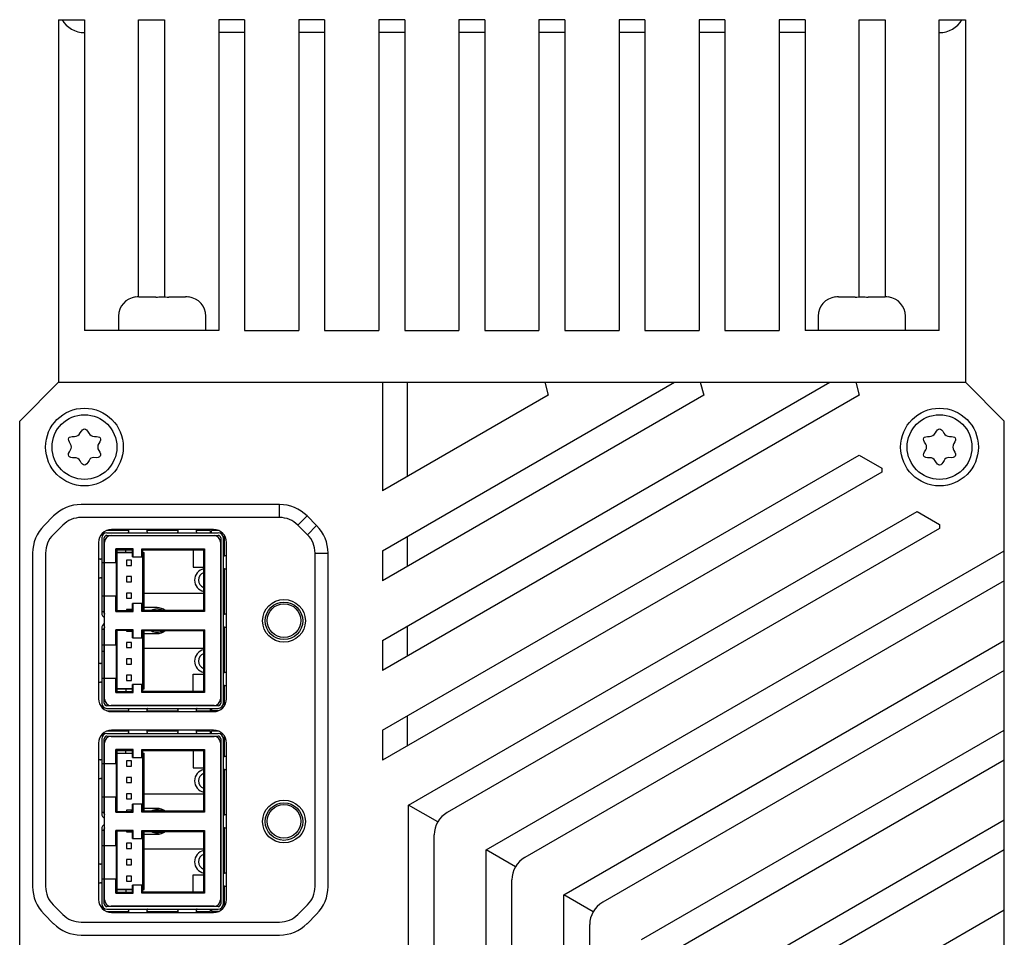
# Model space of a CAD drawing. Header units: millimetres. Extents: x 37 to 374, y 118 to 288.
# Tile 4 of 4: x 298 to 374, y 194 to 265. Entities that reach past the tile are written whole.
import ezdxf

# ---------------------------------------------------------------- set-up
doc = ezdxf.new("R2010")
doc.units = ezdxf.units.MM
doc.header["$LTSCALE"] = 23.1
doc.layers.add('00_COMPONENTS', color=7, linetype='CONTINUOUS')

msp = doc.modelspace()

# ---------------------------------------------------------------- linework, layer by layer
at = {"layer": '00_COMPONENTS', "color": 7}
for p, q in [((301.457, 265.115), (301.457, 237.115)), ((301.457, 265.115), (303.457, 265.115)), ((303.457, 265.115), (303.457, 241.115)), ((307.637, 243.715), (307.637, 265.115)), ((307.637, 265.115), (309.637, 265.115)), ((309.637, 265.115), (309.637, 243.704)), ((313.817, 265.115), (313.817, 241.115)), ((315.817, 265.115), (313.817, 265.115)), ((315.817, 265.115), (315.817, 241.115)), ((319.997, 265.115), (319.997, 241.115)), ((321.997, 265.115), (319.997, 265.115)), ((321.997, 265.115), (321.997, 241.115)), ((326.177, 265.115), (326.177, 241.115)), ((328.177, 265.115), (326.177, 265.115)), ((328.177, 265.115), (328.177, 241.115)), ((332.357, 265.115), (332.357, 241.115)), ((334.357, 265.115), (332.357, 265.115)), ((334.357, 265.115), (334.357, 241.115)), ((338.537, 265.115), (338.537, 241.115)), ((340.537, 265.115), (338.537, 265.115)), ((340.537, 265.115), (340.537, 241.115)), ((344.717, 265.115), (344.717, 241.115)), ((346.717, 265.115), (344.717, 265.115)), ((346.717, 265.115), (346.717, 241.115)), ((352.897, 265.115), (350.897, 265.115)), ((350.897, 265.115), (350.897, 241.115)), ((352.897, 265.115), (352.897, 241.115)), ((359.077, 265.115), (357.077, 265.115)), ((357.077, 265.115), (357.077, 241.115)), ((359.077, 265.115), (359.077, 241.115)), ((363.257, 265.115), (365.257, 265.115)), ((363.257, 243.703), (363.257, 265.115)), ((365.257, 265.115), (365.257, 243.715)), ((369.437, 265.115), (371.457, 265.115)), ((369.437, 241.115), (369.437, 265.115)), ((371.457, 265.115), (371.457, 237.115)), ((315.817, 264.115), (313.817, 264.115)), ((321.997, 264.115), (319.997, 264.115)), ((328.177, 264.115), (326.177, 264.115)), ((334.357, 264.115), (332.357, 264.115)), ((340.537, 264.115), (338.537, 264.115)), ((346.717, 264.115), (344.717, 264.115)), ((352.897, 264.115), (350.897, 264.115)), ((359.077, 264.115), (357.077, 264.115)), ((369.437, 264.115), (369.457, 264.115)), ((307.409, 243.705), (307.41, 243.697)), ((307.65, 243.715), (308.957, 243.715)), ((308.957, 243.715), (308.957, 243.697)), ((309.957, 243.697), (309.957, 243.715)), ((309.957, 243.715), (311.264, 243.715)), ((311.504, 243.697), (311.505, 243.705)), ((361.409, 243.705), (361.41, 243.697)), ((361.65, 243.715), (362.957, 243.715)), ((362.957, 243.715), (362.957, 243.697)), ((363.957, 243.715), (365.264, 243.715)), ((363.957, 243.697), (363.957, 243.715)), ((365.504, 243.697), (365.505, 243.705)), ((306.082, 242.215), (306.082, 241.115)), ((312.832, 241.115), (312.832, 242.215)), ((360.082, 242.215), (360.082, 241.115)), ((366.832, 241.115), (366.832, 242.215)), ((313.817, 241.115), (303.457, 241.115)), ((315.817, 241.115), (319.997, 241.115)), ((321.997, 241.115), (326.177, 241.115)), ((328.177, 241.115), (332.357, 241.115)), ((334.357, 241.115), (338.537, 241.115)), ((340.537, 241.115), (344.717, 241.115)), ((346.717, 241.115), (350.897, 241.115)), ((352.897, 241.115), (357.077, 241.115)), ((369.437, 241.115), (359.077, 241.115)), ((298.457, 234.115), (301.457, 237.115)), ((301.457, 237.115), (371.457, 237.115)), ((326.457, 237.115), (326.457, 228.722)), ((326.457, 224.104), (348.993, 237.115)), ((326.457, 217.175), (360.993, 237.115)), ((328.365, 237.115), (328.365, 229.824)), ((338.993, 237.115), (339.261, 236.115)), ((350.993, 237.115), (351.261, 236.115)), ((362.993, 237.115), (363.261, 236.115)), ((371.457, 237.115), (374.457, 234.115)), ((339.261, 236.115), (326.457, 228.722)), ((351.261, 236.115), (326.457, 221.794)), ((363.261, 236.115), (326.457, 214.866)), ((298.457, 164.115), (298.457, 234.115)), ((374.457, 164.115), (374.457, 234.115)), ((326.457, 210.247), (363.261, 231.496)), ((363.261, 231.496), (364.993, 230.496)), ((364.993, 230.496), (364.993, 230.186)), ((364.993, 230.186), (326.457, 207.938)), ((318.515, 227.675), (303.2, 227.675)), ((301.079, 226.796), (300.336, 226.053)), ((318.515, 226.675), (303.2, 226.675)), ((321.379, 226.053), (320.636, 226.796)), ((328.457, 204.474), (367.725, 227.145)), ((367.725, 227.145), (369.457, 226.145)), ((301.786, 226.089), (301.043, 225.346)), ((313.427, 225.745), (305.537, 225.745)), ((306.867, 225.745), (306.867, 225.577)), ((308.307, 225.577), (308.307, 225.745)), ((310.657, 225.745), (310.657, 225.577)), ((312.097, 225.577), (312.097, 225.745)), ((320.671, 225.346), (319.929, 226.089)), ((369.457, 225.836), (331.457, 203.896)), ((369.457, 226.145), (369.457, 225.836)), ((304.902, 225.375), (304.762, 225.375)), ((304.787, 225.095), (304.787, 219.295)), ((304.962, 225.425), (304.805, 225.425)), ((304.987, 219.295), (304.987, 225.095)), ((306.867, 225.675), (305.174, 225.675)), ((305.187, 225.495), (313.777, 225.495)), ((305.187, 225.295), (313.777, 225.295)), ((305.507, 225.275), (313.457, 225.275)), ((310.657, 225.675), (308.307, 225.675)), ((313.157, 225.675), (312.097, 225.675)), ((313.157, 225.675), (313.157, 225.495)), ((313.791, 225.675), (313.257, 225.675)), ((313.257, 225.495), (313.257, 225.675)), ((313.977, 225.095), (313.977, 212.335)), ((314.177, 212.335), (314.177, 225.095)), ((314.257, 223.715), (314.257, 225.3)), ((328.365, 225.205), (328.365, 222.896)), ((304.537, 224.745), (304.537, 212.685)), ((305.007, 212.655), (305.007, 224.775)), ((305.892, 224.254), (305.887, 224.26)), ((307.228, 224.26), (305.887, 224.26)), ((305.887, 223.19), (305.887, 224.26)), ((305.892, 223.19), (305.892, 224.254)), ((305.892, 224.239), (305.908, 224.239)), ((305.908, 224.239), (305.952, 224.195)), ((305.908, 224.239), (305.908, 219.44)), ((307.157, 224.19), (307.228, 224.26)), ((307.228, 223.64), (307.228, 224.26)), ((307.887, 224.26), (312.728, 224.26)), ((307.887, 224.26), (307.957, 224.19)), ((307.887, 223.64), (307.887, 224.26)), ((312.657, 224.19), (312.728, 224.26)), ((312.728, 224.26), (312.728, 219.419)), ((313.957, 224.775), (313.957, 212.655)), ((314.427, 212.685), (314.427, 224.745)), ((299.457, 223.932), (299.457, 198.177)), ((300.457, 223.932), (300.457, 198.177)), ((304.704, 223.465), (304.537, 223.465)), ((305.007, 223.465), (304.987, 223.465)), ((307.157, 224.195), (305.952, 224.195)), ((305.952, 224.195), (305.952, 219.484)), ((305.952, 224.185), (307.157, 224.185)), ((305.952, 223.985), (307.157, 223.985)), ((307.157, 223.965), (305.952, 223.965)), ((306.657, 223.985), (306.657, 224.185)), ((307.157, 223.64), (307.157, 224.195)), ((307.157, 223.64), (307.957, 223.64)), ((307.957, 224.19), (312.657, 224.19)), ((307.957, 219.49), (307.957, 224.19)), ((312.657, 224.185), (307.957, 224.185)), ((307.957, 223.985), (308.057, 223.985)), ((308.057, 219.49), (308.057, 223.985)), ((311.857, 224.185), (311.857, 222.84)), ((312.657, 224.19), (312.657, 219.49)), ((313.977, 223.715), (313.957, 223.715)), ((314.427, 223.715), (314.26, 223.715)), ((321.257, 198.177), (321.257, 223.932)), ((322.257, 198.177), (322.257, 223.932)), ((326.457, 224.104), (326.457, 221.794)), ((334.457, 201.01), (374.457, 224.104)), ((304.787, 223.19), (304.987, 223.19)), ((305.007, 223.19), (305.887, 223.19)), ((307.092, 223.38), (306.692, 223.38)), ((306.692, 223.38), (306.692, 222.98)), ((306.692, 222.98), (307.092, 222.98)), ((307.092, 222.98), (307.092, 223.38)), ((311.857, 222.84), (312.657, 222.84)), ((313.957, 222.715), (313.977, 222.715)), ((314.257, 219.215), (314.257, 222.715)), ((314.26, 222.715), (314.427, 222.715)), ((304.537, 222.025), (304.704, 222.025)), ((304.987, 222.025), (305.007, 222.025)), ((307.092, 222.11), (306.692, 222.11)), ((306.692, 222.11), (306.692, 221.71)), ((307.092, 221.71), (307.092, 222.11)), ((306.692, 221.71), (307.092, 221.71)), ((374.457, 221.794), (337.457, 200.432)), ((304.987, 220.59), (304.787, 220.59)), ((305.887, 220.59), (305.007, 220.59)), ((305.887, 219.419), (305.887, 220.59)), ((305.892, 219.425), (305.892, 220.59)), ((307.092, 220.84), (306.692, 220.84)), ((306.692, 220.84), (306.692, 220.44)), ((306.692, 220.44), (307.092, 220.44)), ((307.092, 220.44), (307.092, 220.84)), ((308.057, 220.84), (312.657, 220.84)), ((307.957, 220.04), (307.157, 220.04)), ((307.157, 219.49), (307.157, 220.04)), ((307.228, 219.419), (307.228, 220.04)), ((307.887, 219.419), (307.887, 220.04)), ((309.057, 219.715), (308.057, 219.715)), ((304.787, 219.415), (304.987, 219.415)), ((305.887, 219.419), (305.892, 219.425)), ((305.887, 219.419), (307.228, 219.419)), ((305.908, 219.44), (305.892, 219.44)), ((305.952, 219.484), (305.908, 219.44)), ((305.952, 219.484), (307.163, 219.484)), ((307.092, 219.57), (306.692, 219.57)), ((306.692, 219.57), (306.692, 219.484)), ((307.092, 219.484), (307.092, 219.57)), ((307.157, 219.484), (307.157, 219.49)), ((307.228, 219.419), (307.163, 219.484)), ((307.887, 219.419), (307.957, 219.49)), ((312.728, 219.419), (307.887, 219.419)), ((312.657, 219.49), (307.957, 219.49)), ((312.728, 219.419), (312.657, 219.49)), ((313.977, 219.215), (313.957, 219.215)), ((314.427, 219.215), (314.26, 219.215)), ((304.787, 218.135), (304.787, 212.335)), ((304.987, 212.335), (304.987, 218.135)), ((313.957, 218.215), (313.977, 218.215)), ((314.257, 214.715), (314.257, 218.215)), ((314.26, 218.215), (314.427, 218.215)), ((328.365, 218.277), (328.365, 215.968)), ((304.987, 218.015), (304.787, 218.015)), ((305.892, 218.004), (305.887, 218.01)), ((307.228, 218.01), (305.887, 218.01)), ((305.887, 216.84), (305.887, 218.01)), ((305.892, 216.84), (305.892, 218.004)), ((305.892, 217.989), (305.908, 217.989)), ((305.908, 217.989), (305.952, 217.945)), ((305.908, 217.989), (305.908, 213.19)), ((307.163, 217.945), (305.952, 217.945)), ((305.952, 217.945), (305.952, 213.234)), ((306.692, 217.945), (306.692, 217.9)), ((306.692, 217.9), (307.092, 217.9)), ((307.092, 217.9), (307.092, 217.945)), ((307.157, 217.39), (307.157, 217.945)), ((307.157, 217.39), (307.957, 217.39)), ((307.163, 217.945), (307.228, 218.01)), ((307.228, 217.39), (307.228, 218.01)), ((307.887, 218.01), (307.957, 217.94)), ((307.887, 218.01), (312.728, 218.01)), ((307.887, 217.39), (307.887, 218.01)), ((307.957, 217.94), (312.657, 217.94)), ((307.957, 213.24), (307.957, 217.94)), ((308.057, 213.445), (308.057, 217.94)), ((308.057, 217.715), (309.057, 217.715)), ((312.728, 218.01), (312.657, 217.94)), ((312.657, 217.94), (312.657, 213.24)), ((312.728, 218.01), (312.728, 213.169)), ((304.787, 216.84), (304.987, 216.84)), ((305.007, 216.84), (305.887, 216.84)), ((307.092, 217.03), (306.692, 217.03)), ((306.692, 217.03), (306.692, 216.63)), ((306.692, 216.63), (307.092, 216.63)), ((307.092, 216.63), (307.092, 217.03)), ((326.457, 217.175), (326.457, 214.866)), ((340.457, 197.545), (374.457, 217.175)), ((308.057, 216.59), (312.657, 216.59)), ((304.704, 215.405), (304.537, 215.405)), ((305.007, 215.405), (304.987, 215.405)), ((307.092, 215.76), (306.692, 215.76)), ((306.692, 215.76), (306.692, 215.36)), ((306.692, 215.36), (307.092, 215.36)), ((307.092, 215.36), (307.092, 215.76)), ((307.092, 214.49), (306.692, 214.49)), ((306.692, 214.49), (306.692, 214.09)), ((307.092, 214.09), (307.092, 214.49)), ((311.857, 214.59), (312.657, 214.59)), ((311.857, 213.245), (311.857, 214.59)), ((313.977, 214.715), (313.957, 214.715)), ((314.427, 214.715), (314.26, 214.715)), ((374.457, 214.866), (343.457, 196.968)), ((304.537, 213.965), (304.704, 213.965)), ((304.987, 214.24), (304.787, 214.24)), ((304.987, 213.965), (305.007, 213.965)), ((305.887, 214.24), (305.007, 214.24)), ((305.887, 213.169), (305.887, 214.24)), ((305.892, 213.175), (305.892, 214.24)), ((306.692, 214.09), (307.092, 214.09)), ((307.957, 213.79), (307.157, 213.79)), ((307.157, 213.234), (307.157, 213.79)), ((307.228, 213.169), (307.228, 213.79)), ((307.887, 213.169), (307.887, 213.79)), ((313.957, 213.715), (313.977, 213.715)), ((314.257, 212.129), (314.257, 213.715)), ((314.26, 213.715), (314.427, 213.715)), ((305.887, 213.169), (307.228, 213.169)), ((305.908, 213.19), (305.892, 213.19)), ((305.952, 213.234), (305.908, 213.19)), ((305.952, 213.465), (307.157, 213.465)), ((305.952, 213.445), (307.157, 213.445)), ((305.952, 213.245), (307.157, 213.245)), ((305.952, 213.234), (307.157, 213.234)), ((306.657, 213.445), (306.657, 213.245)), ((307.228, 213.169), (307.157, 213.24)), ((307.957, 213.24), (307.887, 213.169)), ((312.728, 213.169), (307.887, 213.169)), ((307.957, 213.445), (308.057, 213.445)), ((307.957, 213.245), (312.657, 213.245)), ((312.657, 213.24), (307.957, 213.24)), ((312.728, 213.169), (312.657, 213.24)), ((304.762, 212.055), (304.902, 212.055)), ((313.777, 212.135), (305.187, 212.135)), ((313.457, 212.155), (305.507, 212.155)), ((304.805, 212.005), (304.962, 212.005)), ((305.174, 211.755), (306.867, 211.755)), ((305.187, 211.935), (313.777, 211.935)), ((305.537, 211.685), (313.427, 211.685)), ((306.867, 211.852), (306.867, 211.685)), ((308.307, 211.685), (308.307, 211.852)), ((308.307, 211.755), (310.657, 211.755)), ((310.657, 211.852), (310.657, 211.685)), ((312.097, 211.685), (312.097, 211.852)), ((312.097, 211.755), (313.157, 211.755)), ((313.157, 211.935), (313.157, 211.755)), ((313.257, 211.935), (313.257, 211.755)), ((313.791, 211.755), (313.257, 211.755)), ((328.365, 211.349), (328.365, 209.039)), ((304.902, 209.875), (304.762, 209.875)), ((304.962, 209.925), (304.805, 209.925)), ((306.867, 210.175), (305.174, 210.175)), ((305.187, 209.995), (313.777, 209.995)), ((305.187, 209.795), (313.777, 209.795)), ((305.507, 209.775), (313.457, 209.775)), ((313.427, 210.245), (305.537, 210.245)), ((306.867, 210.245), (306.867, 210.077)), ((308.307, 210.077), (308.307, 210.245)), ((310.657, 210.175), (308.307, 210.175)), ((310.657, 210.245), (310.657, 210.077)), ((312.097, 210.077), (312.097, 210.245)), ((313.157, 210.175), (312.097, 210.175)), ((313.157, 210.175), (313.157, 209.995)), ((313.791, 210.175), (313.257, 210.175)), ((313.257, 209.995), (313.257, 210.175)), ((314.257, 208.215), (314.257, 209.8)), ((326.457, 210.247), (326.457, 207.938)), ((346.457, 194.081), (374.457, 210.247)), ((304.537, 209.245), (304.537, 197.185)), ((304.787, 209.595), (304.787, 203.795)), ((304.987, 203.795), (304.987, 209.595)), ((305.007, 197.155), (305.007, 209.275)), ((313.957, 209.275), (313.957, 197.155)), ((313.977, 209.595), (313.977, 196.835)), ((314.177, 196.835), (314.177, 209.595)), ((314.427, 197.185), (314.427, 209.245)), ((305.892, 208.754), (305.887, 208.76)), ((307.228, 208.76), (305.887, 208.76)), ((305.887, 207.69), (305.887, 208.76)), ((305.892, 207.69), (305.892, 208.754)), ((305.892, 208.739), (305.908, 208.739)), ((305.908, 208.739), (305.952, 208.695)), ((305.908, 208.739), (305.908, 203.94)), ((307.157, 208.695), (305.952, 208.695)), ((305.952, 208.695), (305.952, 203.984)), ((305.952, 208.685), (307.157, 208.685)), ((305.952, 208.485), (307.157, 208.485)), ((307.157, 208.465), (305.952, 208.465)), ((306.657, 208.485), (306.657, 208.685)), ((307.157, 208.69), (307.228, 208.76)), ((307.157, 208.14), (307.157, 208.695)), ((307.228, 208.14), (307.228, 208.76)), ((307.887, 208.76), (307.957, 208.69)), ((307.887, 208.76), (312.728, 208.76)), ((307.887, 208.14), (307.887, 208.76)), ((307.957, 208.69), (312.657, 208.69)), ((307.957, 203.99), (307.957, 208.69)), ((312.657, 208.685), (307.957, 208.685)), ((307.957, 208.485), (308.057, 208.485)), ((308.057, 203.99), (308.057, 208.485)), ((311.857, 208.685), (311.857, 207.34)), ((312.657, 208.69), (312.728, 208.76)), ((312.657, 208.69), (312.657, 203.99)), ((312.728, 208.76), (312.728, 203.919)), ((304.704, 207.965), (304.537, 207.965)), ((304.787, 207.69), (304.987, 207.69)), ((305.007, 207.965), (304.987, 207.965)), ((305.007, 207.69), (305.887, 207.69)), ((307.092, 207.88), (306.692, 207.88)), ((306.692, 207.88), (306.692, 207.48)), ((307.092, 207.48), (307.092, 207.88)), ((307.157, 208.14), (307.957, 208.14)), ((313.977, 208.215), (313.957, 208.215)), ((314.427, 208.215), (314.26, 208.215)), ((374.457, 207.938), (349.457, 193.504)), ((306.692, 207.48), (307.092, 207.48)), ((311.857, 207.34), (312.657, 207.34)), ((313.957, 207.215), (313.977, 207.215)), ((314.257, 203.715), (314.257, 207.215)), ((314.26, 207.215), (314.427, 207.215)), ((304.537, 206.525), (304.704, 206.525)), ((304.987, 206.525), (305.007, 206.525)), ((307.092, 206.61), (306.692, 206.61)), ((306.692, 206.61), (306.692, 206.21)), ((306.692, 206.21), (307.092, 206.21)), ((307.092, 206.21), (307.092, 206.61)), ((307.092, 205.34), (306.692, 205.34)), ((306.692, 205.34), (306.692, 204.94)), ((307.092, 204.94), (307.092, 205.34)), ((308.057, 205.34), (312.657, 205.34)), ((304.987, 205.09), (304.787, 205.09)), ((305.887, 205.09), (305.007, 205.09)), ((305.887, 203.919), (305.887, 205.09)), ((305.892, 203.925), (305.892, 205.09)), ((306.692, 204.94), (307.092, 204.94)), ((307.957, 204.54), (307.157, 204.54)), ((307.157, 203.99), (307.157, 204.54)), ((307.228, 203.919), (307.228, 204.54)), ((307.887, 203.919), (307.887, 204.54)), ((328.457, 161.115), (328.457, 204.476)), ((330.726, 203.166), (328.459, 204.475)), ((304.787, 203.915), (304.987, 203.915)), ((305.887, 203.919), (305.892, 203.925)), ((305.887, 203.919), (307.228, 203.919)), ((305.908, 203.94), (305.892, 203.94)), ((305.952, 203.984), (305.908, 203.94)), ((305.952, 203.984), (307.163, 203.984)), ((307.092, 204.07), (306.692, 204.07)), ((306.692, 204.07), (306.692, 203.984)), ((307.092, 203.984), (307.092, 204.07)), ((307.157, 203.984), (307.157, 203.99)), ((307.228, 203.919), (307.163, 203.984)), ((307.887, 203.919), (307.957, 203.99)), ((312.728, 203.919), (307.887, 203.919)), ((312.657, 203.99), (307.957, 203.99)), ((309.057, 204.215), (308.057, 204.215)), ((312.728, 203.919), (312.657, 203.99)), ((313.977, 203.715), (313.957, 203.715)), ((314.427, 203.715), (314.26, 203.715)), ((352.457, 190.617), (374.457, 203.319)), ((304.787, 202.635), (304.787, 196.835)), ((304.987, 202.515), (304.787, 202.515)), ((304.987, 196.835), (304.987, 202.635)), ((307.228, 202.51), (305.887, 202.51)), ((305.892, 202.504), (305.887, 202.51)), ((305.887, 201.34), (305.887, 202.51)), ((305.892, 201.34), (305.892, 202.504)), ((305.892, 202.489), (305.908, 202.489)), ((305.908, 202.489), (305.952, 202.445)), ((305.908, 202.489), (305.908, 197.69)), ((307.163, 202.445), (305.952, 202.445)), ((305.952, 202.445), (305.952, 197.734)), ((306.692, 202.445), (306.692, 202.4)), ((306.692, 202.4), (307.092, 202.4)), ((307.092, 202.4), (307.092, 202.445)), ((307.157, 201.89), (307.157, 202.445)), ((307.163, 202.445), (307.228, 202.51)), ((307.228, 201.89), (307.228, 202.51)), ((307.887, 202.51), (312.728, 202.51)), ((307.887, 202.51), (307.957, 202.44)), ((307.887, 201.89), (307.887, 202.51)), ((307.957, 202.44), (312.657, 202.44)), ((307.957, 197.74), (307.957, 202.44)), ((308.057, 197.945), (308.057, 202.44)), ((308.057, 202.215), (309.057, 202.215)), ((312.728, 202.51), (312.657, 202.44)), ((312.657, 202.44), (312.657, 197.74)), ((312.728, 202.51), (312.728, 197.669)), ((313.957, 202.715), (313.977, 202.715)), ((314.257, 199.215), (314.257, 202.715)), ((314.26, 202.715), (314.427, 202.715)), ((330.457, 161.115), (330.457, 202.164)), ((307.092, 201.53), (306.692, 201.53)), ((306.692, 201.53), (306.692, 201.13)), ((307.092, 201.13), (307.092, 201.53)), ((307.157, 201.89), (307.957, 201.89)), ((304.787, 201.34), (304.987, 201.34)), ((305.007, 201.34), (305.887, 201.34)), ((306.692, 201.13), (307.092, 201.13)), ((308.057, 201.09), (312.657, 201.09)), ((334.457, 161.115), (334.457, 201.012)), ((336.726, 199.702), (334.459, 201.011)), ((374.457, 201.01), (355.457, 190.04)), ((304.704, 199.905), (304.537, 199.905)), ((305.007, 199.905), (304.987, 199.905)), ((307.092, 200.26), (306.692, 200.26)), ((306.692, 200.26), (306.692, 199.86)), ((307.092, 199.86), (307.092, 200.26)), ((306.692, 199.86), (307.092, 199.86)), ((313.977, 199.215), (313.957, 199.215)), ((314.427, 199.215), (314.26, 199.215)), ((304.537, 198.465), (304.704, 198.465)), ((304.987, 198.74), (304.787, 198.74)), ((304.987, 198.465), (305.007, 198.465)), ((305.887, 198.74), (305.007, 198.74)), ((305.887, 197.669), (305.887, 198.74)), ((305.892, 197.675), (305.892, 198.74)), ((307.092, 198.99), (306.692, 198.99)), ((306.692, 198.99), (306.692, 198.59)), ((306.692, 198.59), (307.092, 198.59)), ((307.092, 198.59), (307.092, 198.99)), ((311.857, 199.09), (312.657, 199.09)), ((311.857, 197.745), (311.857, 199.09)), ((336.457, 161.115), (336.457, 198.7)), ((305.887, 197.669), (305.892, 197.675)), ((305.887, 197.669), (307.228, 197.669)), ((305.908, 197.69), (305.892, 197.69)), ((305.952, 197.734), (305.908, 197.69)), ((305.952, 197.965), (307.157, 197.965)), ((305.952, 197.945), (307.157, 197.945)), ((305.952, 197.745), (307.157, 197.745)), ((305.952, 197.734), (307.157, 197.734)), ((306.657, 197.945), (306.657, 197.745)), ((307.957, 198.29), (307.157, 198.29)), ((307.157, 197.734), (307.157, 198.29)), ((307.228, 197.669), (307.157, 197.74)), ((307.228, 197.669), (307.228, 198.29)), ((307.887, 197.669), (307.887, 198.29)), ((307.957, 197.74), (307.887, 197.669)), ((312.728, 197.669), (307.887, 197.669)), ((307.957, 197.945), (308.057, 197.945)), ((307.957, 197.745), (312.657, 197.745)), ((312.657, 197.74), (307.957, 197.74)), ((312.728, 197.669), (312.657, 197.74)), ((313.957, 198.215), (313.977, 198.215)), ((314.257, 196.629), (314.257, 198.215)), ((314.26, 198.215), (314.427, 198.215)), ((340.457, 161.115), (340.457, 197.545)), ((342.726, 196.238), (340.459, 197.547)), ((301.043, 196.763), (301.786, 196.02)), ((304.762, 196.555), (304.902, 196.555)), ((304.805, 196.505), (304.962, 196.505)), ((305.174, 196.255), (306.867, 196.255)), ((313.777, 196.635), (305.187, 196.635)), ((305.187, 196.435), (313.777, 196.435)), ((313.457, 196.655), (305.507, 196.655)), ((305.537, 196.185), (313.427, 196.185)), ((306.867, 196.352), (306.867, 196.185)), ((308.307, 196.185), (308.307, 196.352)), ((308.307, 196.255), (310.657, 196.255)), ((310.657, 196.352), (310.657, 196.185)), ((312.097, 196.185), (312.097, 196.352)), ((312.097, 196.255), (313.157, 196.255)), ((313.157, 196.435), (313.157, 196.255)), ((313.257, 196.435), (313.257, 196.255)), ((313.791, 196.255), (313.257, 196.255)), ((319.929, 196.02), (320.671, 196.763)), ((358.457, 187.153), (374.457, 196.391)), ((300.336, 196.056), (301.079, 195.313)), ((303.2, 195.435), (318.515, 195.435)), ((320.636, 195.313), (321.379, 196.056)), ((342.457, 161.115), (342.457, 195.236)), ((303.2, 194.435), (318.515, 194.435))]:
    msp.add_line(p, q, dxfattribs=at)
at = {"layer": '00_COMPONENTS', "color": 4}
for p, q in [((318.515, 226.675), (318.515, 227.675)), ((319.929, 226.089), (320.636, 226.796)), ((320.671, 225.346), (321.379, 226.053)), ((313.957, 224.194), (313.977, 224.194)), ((313.977, 223.749), (313.957, 223.749)), ((321.257, 223.932), (322.257, 223.932)), ((313.957, 222.68), (313.977, 222.68)), ((314.177, 222.68), (314.257, 222.68)), ((313.977, 222.235), (313.957, 222.235)), ((314.257, 222.235), (314.177, 222.235)), ((313.957, 219.694), (313.977, 219.694)), ((313.977, 219.249), (313.957, 219.249)), ((313.957, 218.18), (313.977, 218.18)), ((314.177, 218.18), (314.257, 218.18)), ((313.977, 217.735), (313.957, 217.735)), ((314.257, 217.735), (314.177, 217.735)), ((304.987, 216.34), (304.787, 216.34)), ((313.957, 215.194), (313.977, 215.194)), ((314.177, 215.194), (314.257, 215.194)), ((313.977, 214.749), (313.957, 214.749)), ((314.257, 214.749), (314.177, 214.749)), ((313.957, 213.68), (313.977, 213.68)), ((313.977, 213.235), (313.957, 213.235)), ((313.977, 202.235), (313.957, 202.235)), ((313.977, 199.249), (313.957, 199.249)), ((313.957, 198.18), (313.977, 198.18)), ((313.977, 197.735), (313.957, 197.735)), ((314.177, 198.18), (314.257, 198.18)), ((314.257, 197.735), (314.177, 197.735))]:
    msp.add_line(p, q, dxfattribs=at)
at = {"layer": '00_COMPONENTS', "color": 7}
for centre, radius in [((303.457, 232.115), 3), ((369.457, 232.115), 3), ((303.457, 232.115), 2.5), ((369.457, 232.115), 2.5), ((318.857, 218.695), 1.65), ((318.857, 218.695), 1.45), ((318.857, 218.715), 1.3), ((318.857, 203.195), 1.65), ((318.857, 203.195), 1.45), ((318.857, 203.215), 1.3)]:
    msp.add_circle(centre, radius, dxfattribs=at)
for centre, radius, start, end in [((307.582, 242.215), 1.5, 96.63171, 180), ((307.65, 242.118), 1.597, 89.98847, 98.62349), ((307.65, 242.095), 1.619, 89.99967, 90.71128), ((311.265, 242.118), 1.597, 81.37715, 90.01217), ((311.332, 242.215), 1.5, 0, 83.36829), ((361.582, 242.215), 1.5, 96.63171, 180), ((361.65, 242.118), 1.597, 89.98847, 98.62349), ((361.65, 242.095), 1.619, 89.99967, 90.71128), ((365.265, 242.118), 1.597, 81.37715, 90.01217), ((365.332, 242.215), 1.5, 0, 83.36829), ((302.701, 233.424), 0.488, 267.1925, 332.8075), ((304.198, 233.398), 0.462, 206.76577, 273.23423), ((368.701, 233.424), 0.488, 267.1925, 332.8075), ((370.198, 233.398), 0.462, 206.76577, 273.23423), ((302.084, 232.115), 0.372, 325.30431, 34.69569), ((304.969, 232.115), 0.488, 147.1925, 212.8075), ((368.084, 232.115), 0.372, 325.30431, 34.69569), ((370.969, 232.115), 0.488, 147.1925, 212.8075), ((302.717, 230.832), 0.462, 26.76577, 93.23423), ((304.144, 230.926), 0.372, 85.30431, 154.69569), ((368.717, 230.832), 0.462, 26.76577, 93.23423), ((370.144, 230.926), 0.372, 85.30431, 154.69569), ((303.2, 224.675), 3, 90, 135), ((318.515, 224.675), 3, 45, 90), ((303.2, 224.675), 2, 90, 135), ((318.515, 224.675), 2, 45, 90), ((302.457, 223.932), 3, 135, 180), ((305.537, 224.745), 1, 90, 180), ((313.427, 224.745), 1, 0, 90), ((319.257, 223.932), 3, 0, 45), ((302.457, 223.932), 2, 135, 180), ((305.187, 225.095), 0.4, 90, 180), ((305.187, 225.095), 0.2, 90, 180), ((305.507, 224.775), 0.5, 90, 180), ((313.457, 224.775), 0.5, 0, 90), ((313.777, 225.095), 0.4, 0, 90), ((313.777, 225.095), 0.2, 0, 90), ((319.257, 223.932), 2, 0, 45), ((312.857, 221.84), 0.9, 102.84441, 257.15559), ((312.857, 221.84), 0.6, 109.4728, 250.52762), ((309.057, 218.715), 1, 50.8553, 90), ((305.187, 219.295), 0.4, 180, 243.22123), ((305.187, 219.295), 0.2, 180, 205.69321), ((309.057, 218.715), 0.9, 59.46225, 120.53775), ((305.187, 218.135), 0.4, 116.77876, 180), ((305.187, 218.135), 0.2, 154.30692, 180), ((309.057, 218.715), 0.9, 239.46225, 300.53775), ((309.057, 218.715), 1, 270, 309.14457), ((312.857, 215.59), 0.9, 102.84441, 257.15559), ((312.857, 215.59), 0.6, 109.4728, 250.52762), ((305.537, 212.685), 1, 180, 270), ((305.187, 212.335), 0.4, 180, 270), ((305.187, 212.335), 0.2, 180, 270), ((305.507, 212.655), 0.5, 180, 270), ((313.427, 212.685), 1, 270, 360), ((313.457, 212.655), 0.5, 270, 360), ((313.777, 212.335), 0.4, 270, 360), ((313.777, 212.335), 0.2, 270, 360), ((305.537, 209.245), 1, 90, 180), ((305.187, 209.595), 0.4, 90, 180), ((305.187, 209.595), 0.2, 90, 180), ((305.507, 209.275), 0.5, 90, 180), ((313.427, 209.245), 1, 0, 90), ((313.457, 209.275), 0.5, 0, 90), ((313.777, 209.595), 0.4, 0, 90), ((313.777, 209.595), 0.2, 0, 90), ((312.857, 206.34), 0.9, 102.84441, 257.15559), ((312.857, 206.34), 0.6, 109.4728, 250.52762), ((305.187, 203.795), 0.4, 180, 243.22123), ((305.187, 203.795), 0.2, 180, 205.69321), ((309.057, 203.215), 0.9, 59.46225, 120.53775), ((309.057, 203.215), 1, 50.8553, 90), ((332.457, 202.164), 2, 120, 180), ((305.187, 202.635), 0.4, 116.77876, 180), ((305.187, 202.635), 0.2, 154.30692, 180), ((309.057, 203.215), 0.9, 239.46225, 300.53775), ((309.057, 203.215), 1, 270, 309.14457), ((312.857, 200.09), 0.9, 102.84441, 257.15559), ((312.857, 200.09), 0.6, 109.4728, 250.52762), ((338.457, 198.7), 2, 120, 180), ((302.457, 198.177), 3, 180, 225), ((302.457, 198.177), 2, 180, 225), ((319.257, 198.177), 2, 315, 360), ((319.257, 198.177), 3, 315, 360), ((305.537, 197.185), 1, 180, 270), ((305.507, 197.155), 0.5, 180, 270), ((313.427, 197.185), 1, 270, 360), ((313.457, 197.155), 0.5, 270, 360), ((344.457, 195.236), 2, 120, 180), ((305.187, 196.835), 0.4, 180, 270), ((305.187, 196.835), 0.2, 180, 270), ((313.777, 196.835), 0.4, 270, 360), ((313.777, 196.835), 0.2, 270, 360), ((303.2, 197.435), 2, 225, 270), ((318.515, 197.435), 2, 270, 315), ((303.2, 197.435), 3, 225, 270), ((318.515, 197.435), 3, 270, 315)]:
    msp.add_arc(centre, radius, start, end, dxfattribs=at)
for centre, major_axis, start_param, end_param in [((303.457, 266.115), (0, 2), -4.18879, -3.141593), ((369.457, 266.115), (0, 2), -3.141593, -2.094395), ((306.567, 225.577), (0.3, 0), -0.080969, 0), ((308.607, 225.577), (0.3, 0), 3.141593, 3.222561), ((310.357, 225.577), (0, 0.3), -1.651765, -1.570796), ((312.397, 225.577), (0, 0.3), 1.570796, 1.651765), ((304.704, 223.765), (0, 0.3), -3.141593, -3.060624), ((314.26, 224.015), (0.3, 0), -1.651765, -1.570796), ((314.26, 222.415), (0.3, 0), 1.570796, 1.651765), ((304.704, 221.725), (0.3, 0), 1.489828, 1.570796), ((314.26, 219.515), (0.3, 0), -1.651765, -1.570796), ((314.26, 217.915), (0.3, 0), 1.570796, 1.651765), ((304.704, 215.705), (0.3, 0), -1.570796, -1.489828), ((314.26, 215.015), (0.3, 0), -1.651765, -1.570796), ((304.704, 213.665), (0, 0.3), -0.080969, 0), ((314.26, 213.415), (0.3, 0), 1.570796, 1.651765), ((306.567, 211.852), (0.3, 0), 0, 0.080969), ((308.607, 211.852), (0.3, 0), 3.060624, 3.141593), ((310.357, 211.852), (0, 0.3), -1.570796, -1.489828), ((312.397, 211.852), (0, 0.3), 1.489828, 1.570796), ((306.567, 210.077), (0.3, 0), -0.080969, 0), ((308.607, 210.077), (0.3, 0), 3.141593, 3.222561), ((310.357, 210.077), (0, 0.3), -1.651765, -1.570796), ((312.397, 210.077), (0, 0.3), 1.570796, 1.651765), ((304.704, 208.265), (0, 0.3), -3.141593, -3.060624), ((314.26, 208.515), (0.3, 0), -1.651765, -1.570796), ((314.26, 206.915), (0.3, 0), 1.570796, 1.651765), ((304.704, 206.225), (0.3, 0), 1.489828, 1.570796), ((314.26, 204.015), (0.3, 0), -1.651765, -1.570796), ((314.26, 202.415), (0.3, 0), 1.570796, 1.651765), ((304.704, 200.205), (0.3, 0), -1.570796, -1.489828), ((314.26, 199.515), (0.3, 0), -1.651765, -1.570796), ((304.704, 198.165), (0, 0.3), -0.080969, 0), ((314.26, 197.915), (0.3, 0), 1.570796, 1.651765), ((306.567, 196.352), (0.3, 0), 0, 0.080969), ((308.607, 196.352), (0.3, 0), 3.060624, 3.141593), ((310.357, 196.352), (0, 0.3), -1.570796, -1.489828), ((312.397, 196.352), (0, 0.3), 1.489828, 1.570796)]:
    msp.add_ellipse(centre, major_axis=major_axis, ratio=1, start_param=start_param, end_param=end_param, dxfattribs=at)
for points, knots in [([(308.957, 243.697), (309.041, 243.7), (309.207, 243.703), (309.457, 243.705), (309.707, 243.703), (309.874, 243.7), (309.957, 243.697)], [0, 0, 0, 0, 0.249997, 0.5, 0.750003, 1, 1, 1, 1]), ([(362.957, 243.697), (363.041, 243.7), (363.207, 243.703), (363.457, 243.705), (363.707, 243.703), (363.874, 243.7), (363.957, 243.697)], [0, 0, 0, 0, 0.249997, 0.5, 0.750003, 1, 1, 1, 1]), ([(303.135, 233.201), (303.243, 233.41), (303.459, 233.621), (303.676, 233.406), (303.785, 233.189)], [0, 0, 0, 0, 0.495395, 1, 1, 1, 1]), ([(369.135, 233.201), (369.243, 233.41), (369.459, 233.621), (369.676, 233.406), (369.785, 233.189)], [0, 0, 0, 0, 0.495395, 1, 1, 1, 1]), ([(302.39, 232.326), (302.235, 232.551), (302.142, 232.863), (302.443, 232.948), (302.677, 232.937)], [0, 0, 0, 0, 0.520767, 1, 1, 1, 1]), ([(304.224, 232.936), (304.466, 232.95), (304.761, 232.87), (304.687, 232.576), (304.559, 232.379)], [0, 0, 0, 0, 0.504605, 1, 1, 1, 1]), ([(368.39, 232.326), (368.235, 232.551), (368.142, 232.863), (368.443, 232.948), (368.677, 232.937)], [0, 0, 0, 0, 0.520767, 1, 1, 1, 1]), ([(370.224, 232.936), (370.466, 232.95), (370.761, 232.87), (370.687, 232.576), (370.559, 232.379)], [0, 0, 0, 0, 0.504605, 1, 1, 1, 1]), ([(302.69, 231.293), (302.448, 231.279), (302.141, 231.363), (302.235, 231.678), (302.39, 231.903)], [0, 0, 0, 0, 0.483833, 1, 1, 1, 1]), ([(304.559, 231.85), (304.687, 231.653), (304.763, 231.35), (304.446, 231.274), (304.174, 231.297)], [0, 0, 0, 0, 0.479233, 1, 1, 1, 1]), ([(368.69, 231.293), (368.448, 231.279), (368.141, 231.363), (368.235, 231.678), (368.39, 231.903)], [0, 0, 0, 0, 0.483833, 1, 1, 1, 1]), ([(370.559, 231.85), (370.687, 231.653), (370.763, 231.35), (370.446, 231.274), (370.174, 231.297)], [0, 0, 0, 0, 0.479233, 1, 1, 1, 1]), ([(303.807, 231.085), (303.691, 230.838), (303.465, 230.599), (303.239, 230.823), (303.129, 231.04)], [0, 0, 0, 0, 0.516167, 1, 1, 1, 1]), ([(369.807, 231.085), (369.691, 230.838), (369.465, 230.599), (369.239, 230.823), (369.129, 231.04)], [0, 0, 0, 0, 0.516167, 1, 1, 1, 1]), ([(306.866, 225.553), (306.866, 225.545), (306.863, 225.529), (306.854, 225.509), (306.838, 225.496), (306.824, 225.495), (306.817, 225.495)], [0, 0, 0, 0, 0.304619, 0.544314, 0.758835, 1, 1, 1, 1]), ([(308.357, 225.495), (308.35, 225.495), (308.337, 225.496), (308.32, 225.509), (308.311, 225.529), (308.309, 225.545), (308.308, 225.553)], [0, 0, 0, 0, 0.24116, 0.455671, 0.695369, 1, 1, 1, 1]), ([(310.656, 225.553), (310.656, 225.545), (310.653, 225.529), (310.644, 225.509), (310.628, 225.496), (310.614, 225.495), (310.607, 225.495)], [0, 0, 0, 0, 0.304619, 0.544314, 0.758835, 1, 1, 1, 1]), ([(312.098, 225.553), (312.099, 225.544), (312.101, 225.529), (312.109, 225.511), (312.119, 225.502), (312.13, 225.496), (312.14, 225.495), (312.147, 225.495)], [0, 0, 0, 0, 0.307042, 0.549495, 0.656304, 0.762454, 1, 1, 1, 1]), ([(304.787, 223.515), (304.787, 223.508), (304.786, 223.494), (304.773, 223.477), (304.753, 223.468), (304.737, 223.466), (304.729, 223.466)], [0, 0, 0, 0, 0.24116, 0.455671, 0.695369, 1, 1, 1, 1]), ([(314.177, 223.765), (314.177, 223.758), (314.178, 223.748), (314.185, 223.736), (314.194, 223.727), (314.211, 223.719), (314.227, 223.716), (314.236, 223.716)], [0, 0, 0, 0, 0.237547, 0.343699, 0.450508, 0.69296, 1, 1, 1, 1]), ([(314.177, 222.665), (314.177, 222.672), (314.179, 222.685), (314.191, 222.702), (314.212, 222.711), (314.227, 222.713), (314.236, 222.714)], [0, 0, 0, 0, 0.24116, 0.455671, 0.695369, 1, 1, 1, 1]), ([(304.787, 221.975), (304.787, 221.982), (304.786, 221.992), (304.78, 222.003), (304.771, 222.013), (304.753, 222.021), (304.737, 222.023), (304.729, 222.024)], [0, 0, 0, 0, 0.237547, 0.343699, 0.450508, 0.69296, 1, 1, 1, 1]), ([(314.177, 219.265), (314.177, 219.258), (314.178, 219.248), (314.185, 219.236), (314.194, 219.227), (314.211, 219.219), (314.227, 219.216), (314.236, 219.216)], [0, 0, 0, 0, 0.237547, 0.343699, 0.450508, 0.69296, 1, 1, 1, 1]), ([(314.177, 218.165), (314.177, 218.172), (314.179, 218.185), (314.191, 218.202), (314.212, 218.211), (314.227, 218.213), (314.236, 218.214)], [0, 0, 0, 0, 0.24116, 0.455671, 0.695369, 1, 1, 1, 1]), ([(304.787, 215.455), (304.787, 215.448), (304.786, 215.434), (304.773, 215.417), (304.753, 215.408), (304.737, 215.406), (304.729, 215.406)], [0, 0, 0, 0, 0.24116, 0.455671, 0.695369, 1, 1, 1, 1]), ([(314.177, 214.765), (314.177, 214.758), (314.178, 214.748), (314.185, 214.736), (314.194, 214.727), (314.211, 214.719), (314.227, 214.716), (314.236, 214.716)], [0, 0, 0, 0, 0.237547, 0.343699, 0.450508, 0.69296, 1, 1, 1, 1]), ([(304.787, 213.915), (304.787, 213.922), (304.786, 213.932), (304.78, 213.943), (304.771, 213.953), (304.753, 213.961), (304.737, 213.963), (304.729, 213.964)], [0, 0, 0, 0, 0.237547, 0.343699, 0.450508, 0.69296, 1, 1, 1, 1]), ([(314.177, 213.665), (314.177, 213.672), (314.179, 213.685), (314.191, 213.702), (314.212, 213.711), (314.227, 213.713), (314.236, 213.714)], [0, 0, 0, 0, 0.24116, 0.455671, 0.695369, 1, 1, 1, 1]), ([(306.817, 211.935), (306.824, 211.935), (306.838, 211.933), (306.854, 211.921), (306.863, 211.9), (306.866, 211.885), (306.866, 211.876)], [0, 0, 0, 0, 0.24116, 0.455671, 0.695369, 1, 1, 1, 1]), ([(308.357, 211.935), (308.35, 211.935), (308.34, 211.933), (308.329, 211.927), (308.319, 211.918), (308.311, 211.9), (308.309, 211.885), (308.308, 211.876)], [0, 0, 0, 0, 0.237547, 0.343699, 0.450508, 0.69296, 1, 1, 1, 1]), ([(310.607, 211.935), (310.614, 211.935), (310.628, 211.933), (310.644, 211.921), (310.653, 211.9), (310.656, 211.885), (310.656, 211.876)], [0, 0, 0, 0, 0.24116, 0.455671, 0.695369, 1, 1, 1, 1]), ([(312.147, 211.935), (312.14, 211.935), (312.13, 211.933), (312.119, 211.927), (312.109, 211.918), (312.101, 211.9), (312.099, 211.885), (312.098, 211.876)], [0, 0, 0, 0, 0.237547, 0.343699, 0.450508, 0.69296, 1, 1, 1, 1]), ([(306.866, 210.053), (306.866, 210.045), (306.863, 210.029), (306.854, 210.009), (306.838, 209.996), (306.824, 209.995), (306.817, 209.995)], [0, 0, 0, 0, 0.304619, 0.544314, 0.758835, 1, 1, 1, 1]), ([(308.357, 209.995), (308.35, 209.995), (308.337, 209.996), (308.32, 210.009), (308.311, 210.029), (308.309, 210.045), (308.308, 210.053)], [0, 0, 0, 0, 0.24116, 0.455671, 0.695369, 1, 1, 1, 1]), ([(310.656, 210.053), (310.656, 210.045), (310.653, 210.029), (310.644, 210.009), (310.628, 209.996), (310.614, 209.995), (310.607, 209.995)], [0, 0, 0, 0, 0.304619, 0.544314, 0.758835, 1, 1, 1, 1]), ([(312.098, 210.053), (312.099, 210.044), (312.101, 210.029), (312.109, 210.011), (312.119, 210.002), (312.13, 209.996), (312.14, 209.995), (312.147, 209.995)], [0, 0, 0, 0, 0.307042, 0.549495, 0.656304, 0.762454, 1, 1, 1, 1]), ([(314.177, 208.265), (314.177, 208.258), (314.178, 208.248), (314.185, 208.236), (314.194, 208.227), (314.211, 208.219), (314.227, 208.216), (314.236, 208.216)], [0, 0, 0, 0, 0.237547, 0.343699, 0.450508, 0.69296, 1, 1, 1, 1]), ([(304.787, 208.015), (304.787, 208.008), (304.786, 207.994), (304.773, 207.977), (304.753, 207.968), (304.737, 207.966), (304.729, 207.966)], [0, 0, 0, 0, 0.24116, 0.455671, 0.695369, 1, 1, 1, 1]), ([(314.177, 207.165), (314.177, 207.172), (314.179, 207.185), (314.191, 207.202), (314.212, 207.211), (314.227, 207.213), (314.236, 207.214)], [0, 0, 0, 0, 0.24116, 0.455671, 0.695369, 1, 1, 1, 1]), ([(304.787, 206.475), (304.787, 206.482), (304.786, 206.492), (304.78, 206.503), (304.771, 206.513), (304.753, 206.521), (304.737, 206.523), (304.729, 206.524)], [0, 0, 0, 0, 0.237547, 0.343699, 0.450508, 0.69296, 1, 1, 1, 1]), ([(314.177, 203.765), (314.177, 203.758), (314.178, 203.748), (314.185, 203.736), (314.194, 203.727), (314.211, 203.719), (314.227, 203.716), (314.236, 203.716)], [0, 0, 0, 0, 0.237547, 0.343699, 0.450508, 0.69296, 1, 1, 1, 1]), ([(314.177, 202.665), (314.177, 202.672), (314.179, 202.685), (314.191, 202.702), (314.212, 202.711), (314.227, 202.713), (314.236, 202.714)], [0, 0, 0, 0, 0.24116, 0.455671, 0.695369, 1, 1, 1, 1]), ([(304.787, 199.955), (304.787, 199.948), (304.786, 199.934), (304.773, 199.917), (304.753, 199.908), (304.737, 199.906), (304.729, 199.906)], [0, 0, 0, 0, 0.24116, 0.455671, 0.695369, 1, 1, 1, 1]), ([(314.177, 199.265), (314.177, 199.258), (314.178, 199.248), (314.185, 199.236), (314.194, 199.227), (314.211, 199.219), (314.227, 199.216), (314.236, 199.216)], [0, 0, 0, 0, 0.237547, 0.343699, 0.450508, 0.69296, 1, 1, 1, 1]), ([(304.787, 198.415), (304.787, 198.422), (304.786, 198.432), (304.78, 198.443), (304.771, 198.453), (304.753, 198.461), (304.737, 198.463), (304.729, 198.464)], [0, 0, 0, 0, 0.237547, 0.343699, 0.450508, 0.69296, 1, 1, 1, 1]), ([(314.177, 198.165), (314.177, 198.172), (314.179, 198.185), (314.191, 198.202), (314.212, 198.211), (314.227, 198.213), (314.236, 198.214)], [0, 0, 0, 0, 0.24116, 0.455671, 0.695369, 1, 1, 1, 1]), ([(306.817, 196.435), (306.824, 196.435), (306.838, 196.433), (306.854, 196.421), (306.863, 196.4), (306.866, 196.385), (306.866, 196.376)], [0, 0, 0, 0, 0.24116, 0.455671, 0.695369, 1, 1, 1, 1]), ([(308.357, 196.435), (308.35, 196.435), (308.34, 196.433), (308.329, 196.427), (308.319, 196.418), (308.311, 196.4), (308.309, 196.385), (308.308, 196.376)], [0, 0, 0, 0, 0.237547, 0.343699, 0.450508, 0.69296, 1, 1, 1, 1]), ([(310.607, 196.435), (310.614, 196.435), (310.628, 196.433), (310.644, 196.421), (310.653, 196.4), (310.656, 196.385), (310.656, 196.376)], [0, 0, 0, 0, 0.24116, 0.455671, 0.695369, 1, 1, 1, 1]), ([(312.147, 196.435), (312.14, 196.435), (312.13, 196.433), (312.119, 196.427), (312.109, 196.418), (312.101, 196.4), (312.099, 196.385), (312.098, 196.376)], [0, 0, 0, 0, 0.237547, 0.343699, 0.450508, 0.69296, 1, 1, 1, 1])]:
    msp.add_open_spline(points, degree=3, knots=knots, dxfattribs=at)

doc.saveas('drawing.dxf')
